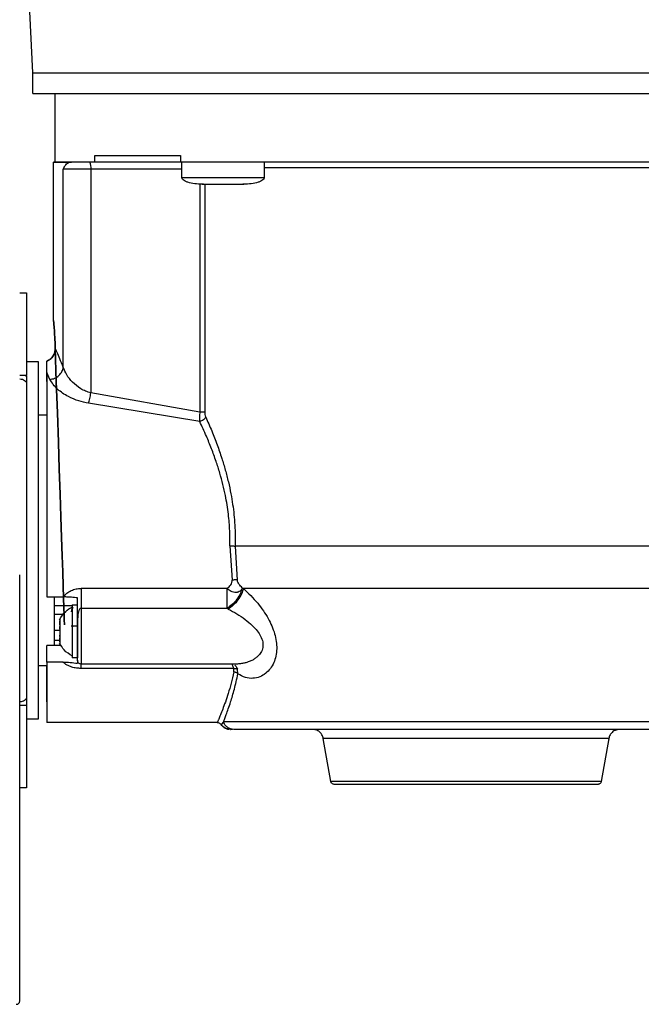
# Model space of a CAD drawing. Header units: inches. Extents: x 170 to 312, y 215 to 248.
# Tile 138 of 256: x 206.453 to 206.675, y 223.468 to 223.821. Entities that reach past the tile are written whole.
import ezdxf

# ---------------------------------------------------------------- set-up
doc = ezdxf.new("R2010")
doc.units = ezdxf.units.IN
doc.header["$LTSCALE"] = 0.25
doc.header["$MEASUREMENT"] = 0
doc.layers.add('ANNOTATIONS', color=1, linetype='Continuous')
doc.layers.add('MOTOR RH', color=7, linetype='Continuous')
doc.styles.add('ARIAL', font='arial.ttf', dxfattribs={"height": 0.09375})
doc.dimstyles.new('STANDARD$0', dxfattribs={"dimtxt": 0.09375, "dimasz": 0.09375, "dimexe": 0.03125, "dimexo": 0.046875, "dimgap": 0.09, "dimtad": 0, "dimtih": 1, "dimtoh": 1, "dimdec": 4, "dimzin": 0, "dimdsep": 46, "dimtxsty": 'ARIAL', "dimcen": 0.09, "dimadec": 0, "dimazin": 0, "dimtfac": 1, "dimtdec": 4, "dimtofl": 0, "dimtmove": 0, "dimatfit": 1, "dimfxl": 1, "dimtolj": 1, "dimtzin": 0, "dimarcsym": 0})

# ---------------------------------------------------------------- blocks, each defined once
blk = doc.blocks.new('*D171')
at = {"layer": 'ANNOTATIONS', "color": 0, "lineweight": -2, "transparency": 16777216}
for p, q in [((205.8826520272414, 223.8186622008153), (205.8826520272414, 225.2665192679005)), ((206.9678395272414, 224.6654394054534), (206.9678395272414, 225.2665192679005)), ((205.9764020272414, 225.2352692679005), (206.1898659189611, 225.2352692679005)), ((206.8740895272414, 225.2352692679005), (206.7600859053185, 225.2352692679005))]:
    blk.add_line(p, q, dxfattribs=at)
at = {"layer": 'ANNOTATIONS', "color": 0, "transparency": 16777216}
for points in [[(205.9764020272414, 225.2508942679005), (205.9764020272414, 225.2196442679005), (205.8826520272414, 225.2352692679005)], [(206.8740895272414, 225.2508942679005), (206.8740895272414, 225.2196442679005), (206.9678395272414, 225.2352692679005)]]:
    blk.add_solid(points, dxfattribs=at)
at = {"layer": 'defpoints', "color": 0, "transparency": 16777216}
for p in [(205.8826520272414, 225.2352692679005), (206.9678395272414, 224.6185644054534), (205.8826520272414, 223.7717872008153)]:
    blk.add_point(p, dxfattribs=at)
at = {"layer": 'ANNOTATIONS', "color": 0, "transparency": 16777216, "insert": (206.4749759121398, 225.2352692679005), "char_height": 0.09375, "attachment_point": 5, "style": 'ARIAL'}
blk.add_mtext('\\A1;16 1/8"', dxfattribs=at)
blk = doc.blocks.new('*D172')
at = {"layer": 'ANNOTATIONS', "color": 0, "lineweight": -2, "transparency": 16777216}
for p, q in [((205.8826520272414, 223.8186622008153), (205.8826520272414, 225.5464032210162)), ((207.2026887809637, 225.1001155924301), (207.2026887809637, 225.5464032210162)), ((205.9764020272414, 225.5151532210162), (206.2575604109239, 225.5151532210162)), ((207.1089387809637, 225.5151532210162), (206.8277803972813, 225.5151532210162))]:
    blk.add_line(p, q, dxfattribs=at)
at = {"layer": 'ANNOTATIONS', "color": 0, "transparency": 16777216}
for points in [[(205.9764020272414, 225.5307782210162), (205.9764020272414, 225.4995282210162), (205.8826520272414, 225.5151532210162)], [(207.1089387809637, 225.5307782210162), (207.1089387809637, 225.4995282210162), (207.2026887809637, 225.5151532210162)]]:
    blk.add_solid(points, dxfattribs=at)
at = {"layer": 'defpoints', "color": 0, "transparency": 16777216}
for p in [(205.8826520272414, 225.5151532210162), (207.2026887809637, 225.0532405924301), (205.8826520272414, 223.7717872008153)]:
    blk.add_point(p, dxfattribs=at)
at = {"layer": 'ANNOTATIONS', "color": 0, "transparency": 16777216, "insert": (206.5426704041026, 225.5151532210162), "char_height": 0.09375, "attachment_point": 5, "style": 'ARIAL'}
blk.add_mtext('\\A1;18 1/2"', dxfattribs=at)

msp = doc.modelspace()

# ---------------------------------------------------------------- linework, layer by layer
at = {"layer": 'MOTOR RH'}
for p, q in [((206.4576212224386, 223.801809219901), (206.4534394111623, 223.8854707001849)), ((206.4576211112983, 223.7944273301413), (206.4576212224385, 223.8018092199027)), ((206.4656177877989, 223.7698026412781), (206.4656181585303, 223.794426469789)), ((206.4650017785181, 223.7132264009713), (206.46500263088, 223.7698399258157)), ((206.4713918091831, 223.7698202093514), (206.4705490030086, 223.7698202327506)), ((206.4797592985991, 223.7698197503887), (206.4797593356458, 223.7722803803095)), ((206.5104195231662, 223.7698192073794), (206.479759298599, 223.7698197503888)), ((206.5104195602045, 223.7722792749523), (206.5104195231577, 223.7698186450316)), ((206.5108801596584, 223.7644055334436), (206.5108802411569, 223.7698186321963)), ((206.5404078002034, 223.7698178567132), (206.5404077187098, 223.7644050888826)), ((206.4684712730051, 223.6964277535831), (206.468472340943, 223.7673597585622)), ((206.478349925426, 223.76735946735), (206.4783487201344, 223.6873047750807)), ((206.5108802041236, 223.7673588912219), (206.4783499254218, 223.7673594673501)), ((206.5173426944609, 223.7620566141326), (206.5173414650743, 223.6804012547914)), ((206.5186031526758, 223.7619448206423), (206.5182620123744, 223.7619447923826)), ((206.5190909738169, 223.7619447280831), (206.5190897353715, 223.6804012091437)), ((206.5202025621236, 223.7619446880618), (206.5203113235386, 223.7619446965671)), ((206.5309764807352, 223.7619445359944), (206.5310852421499, 223.7619445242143)), ((206.5330257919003, 223.7619445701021), (206.5326846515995, 223.7619446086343)), ((206.4528710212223, 223.7230702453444), (206.4553316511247, 223.7230702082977)), ((206.4528710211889, 223.7230680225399), (206.4553316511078, 223.7230679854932)), ((206.4553316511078, 223.7230679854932), (206.4553312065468, 223.6935404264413)), ((206.4553316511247, 223.7230702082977), (206.4553315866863, 223.7187901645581)), ((206.4553312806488, 223.6984627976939), (206.4595143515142, 223.6984627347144)), ((206.4595143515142, 223.6984627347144), (206.4595124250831, 223.5705099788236)), ((206.4625408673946, 223.6945488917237), (206.4625409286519, 223.6986176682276)), ((206.4553312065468, 223.6935404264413), (206.45287057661, 223.6935404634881)), ((206.4548053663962, 223.6935404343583), (206.4553312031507, 223.6933149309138)), ((206.4553312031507, 223.6933149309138), (206.4553312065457, 223.6935404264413)), ((206.4636656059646, 223.6920810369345), (206.4625408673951, 223.6945489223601)), ((206.5173414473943, 223.6804012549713), (206.4783487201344, 223.6873047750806)), ((206.5172869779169, 223.6770268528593), (206.477494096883, 223.6835981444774)), ((206.4595140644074, 223.6793928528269), (206.4625406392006, 223.6793928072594)), ((206.5280970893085, 223.632510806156), (206.5288607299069, 223.6202266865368)), ((206.5300184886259, 223.632436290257), (206.5307340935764, 223.6202919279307)), ((206.4625396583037, 223.6142412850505), (206.4683144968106, 223.6142412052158)), ((206.5271008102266, 223.6172599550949), (206.4748428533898, 223.6172607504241)), ((206.5325534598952, 223.6175368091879), (206.5329500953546, 223.6172287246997)), ((206.4651725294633, 223.6140517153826), (206.4651722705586, 223.5968554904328)), ((206.4651724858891, 223.6111575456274), (206.4716439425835, 223.6111574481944)), ((206.4716439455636, 223.6113554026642), (206.4716436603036, 223.5924085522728)), ((206.4716439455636, 223.6113554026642), (206.4736124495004, 223.6113553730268)), ((206.4651724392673, 223.6080609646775), (206.4686159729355, 223.6080609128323)), ((206.4748427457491, 223.6101124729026), (206.4748424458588, 223.5901939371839)), ((206.5271005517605, 223.6101116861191), (206.4748427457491, 223.6101124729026)), ((206.5275392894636, 223.6098896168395), (206.5271005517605, 223.6101116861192)), ((206.4672147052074, 223.604281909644), (206.4672147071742, 223.6044125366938)), ((206.4672147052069, 223.6042818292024), (206.4672147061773, 223.6043462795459)), ((206.4672634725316, 223.6042818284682), (206.4672147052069, 223.6042818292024)), ((206.4672147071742, 223.6044125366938), (206.4672147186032, 223.6051716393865)), ((206.4672147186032, 223.6051716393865), (206.4672147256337, 223.6056386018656)), ((206.4672147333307, 223.6061498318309), (206.4672147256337, 223.6056386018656)), ((206.4736123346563, 223.6037282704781), (206.4713239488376, 223.6037283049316)), ((206.47164385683, 223.6054616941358), (206.4715668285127, 223.6054616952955)), ((206.4736123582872, 223.6052969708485), (206.4736121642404, 223.5924085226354)), ((206.4736122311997, 223.5968566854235), (206.4736123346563, 223.6037282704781)), ((206.4651723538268, 223.6023860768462), (206.4672146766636, 223.6023860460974)), ((206.4672146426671, 223.600128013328), (206.4672146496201, 223.6005898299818)), ((206.4672146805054, 223.602641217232), (206.4672146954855, 223.6036361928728)), ((206.4625393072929, 223.590927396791), (206.4625393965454, 223.5968555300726)), ((206.467726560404, 223.5968554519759), (206.4625393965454, 223.5968555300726)), ((206.4672146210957, 223.5986951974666), (206.4651722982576, 223.5986952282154)), ((206.467214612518, 223.5981255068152), (206.4672146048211, 223.59761426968)), ((206.467214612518, 223.5981255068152), (206.4672146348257, 223.5996071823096)), ((206.4672146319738, 223.5994177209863), (206.4672146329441, 223.5994821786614)), ((206.4672146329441, 223.5994821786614), (206.467260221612, 223.599482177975)), ((206.4672146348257, 223.5996071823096), (206.4672778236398, 223.5996071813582)), ((206.4625392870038, 223.5895798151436), (206.4595127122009, 223.5895798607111)), ((206.4625393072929, 223.590927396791), (206.4625389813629, 223.5692796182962)), ((206.4625390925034, 223.5766615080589), (206.4625392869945, 223.5895798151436)), ((206.4683140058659, 223.5909273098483), (206.4625393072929, 223.590927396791)), ((206.4736121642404, 223.5924085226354), (206.4716436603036, 223.5924085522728)), ((206.473612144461, 223.5910948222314), (206.4736121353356, 223.5904887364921)), ((206.4736995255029, 223.5913760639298), (206.4736121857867, 223.591642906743)), ((206.4737690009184, 223.5911638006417), (206.4736995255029, 223.5913760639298)), ((206.5301351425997, 223.5901931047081), (206.4748424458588, 223.5901939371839)), ((206.5294741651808, 223.5886319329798), (206.4748424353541, 223.5886327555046)), ((206.5295499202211, 223.5873745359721), (206.5294741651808, 223.5886319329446)), ((206.530981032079, 223.5866623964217), (206.5307814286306, 223.5884044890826)), ((206.454802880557, 223.5754301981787), (206.4553294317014, 223.5756559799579)), ((206.4553294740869, 223.5784744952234), (206.4551424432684, 223.5777877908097)), ((206.4553294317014, 223.5756559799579), (206.4553289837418, 223.5459026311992)), ((206.4528687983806, 223.5754302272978), (206.4553294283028, 223.575430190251)), ((206.4595124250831, 223.5705099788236), (206.4553293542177, 223.5705100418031)), ((206.5235677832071, 223.5692786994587), (206.4625389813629, 223.5692796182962)), ((206.5250924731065, 223.5686597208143), (206.5249887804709, 223.5685298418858)), ((206.5257939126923, 223.5695383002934), (206.5250924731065, 223.5686597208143)), ((206.5283335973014, 223.5668549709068), (206.5276175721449, 223.5668820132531)), ((206.5282365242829, 223.5668179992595), (206.5283179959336, 223.5668180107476)), ((206.5289259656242, 223.5668617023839), (206.5282532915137, 223.5668173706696)), ((206.5289878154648, 223.5668178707), (206.5285041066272, 223.5668179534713)), ((206.5294928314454, 223.5668177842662), (206.5289274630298, 223.5669060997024)), ((206.5642555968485, 223.5481490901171), (206.5615377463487, 223.5635641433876)), ((206.6637368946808, 223.5635626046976), (206.6610185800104, 223.548147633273)), ((206.4553290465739, 223.5500769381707), (206.4553289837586, 223.5459048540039)), ((206.4553289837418, 223.5459026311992), (206.4528683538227, 223.545902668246))]:
    msp.add_line(p, q, dxfattribs=at)
at = {"layer": 'MOTOR RH', "flags": 128}
for points in [[(206.4576212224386, 223.801809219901), (206.4580546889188, 223.8018090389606), (206.4593526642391, 223.801808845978), (206.4615078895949, 223.8018086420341), (206.464508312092, 223.8018084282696), (206.4683371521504, 223.8018082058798), (206.4729729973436, 223.8018079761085), (206.4783899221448, 223.8018077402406), (206.484557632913, 223.8018074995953), (206.491441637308, 223.8018072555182), (206.4990034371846, 223.8018070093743), (206.5072007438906, 223.8018067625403), (206.5159877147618, 223.8018065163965), (206.5253152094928, 223.8018062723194), (206.5351310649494, 223.8018060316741), (206.5453803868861, 223.8018057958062), (206.5560058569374, 223.8018055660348), (206.5669480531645, 223.8018053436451), (206.5781457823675, 223.8018051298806), (206.5895364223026, 223.8018049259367), (206.6010562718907, 223.8018047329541), (206.6126409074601, 223.801804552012), (206.6242255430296, 223.8018043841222), (206.6357453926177, 223.8018042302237), (206.6471360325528, 223.8018040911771), (206.6583337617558, 223.8018039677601), (206.6692759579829, 223.8018038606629), (206.6799014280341, 223.8018037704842)], [(206.4576211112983, 223.7944273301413), (206.4580545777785, 223.7944271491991), (206.4593525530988, 223.7944269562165), (206.4615077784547, 223.7944267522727), (206.4645082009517, 223.7944265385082), (206.4683370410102, 223.7944263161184), (206.4729728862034, 223.7944260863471), (206.4783898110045, 223.7944258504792), (206.4845575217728, 223.7944256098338), (206.4914415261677, 223.7944253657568), (206.4990033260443, 223.7944251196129), (206.5072006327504, 223.7944248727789), (206.5159876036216, 223.7944246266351), (206.5253150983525, 223.794424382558), (206.5351309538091, 223.7944241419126), (206.5453802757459, 223.7944239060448), (206.5560057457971, 223.7944236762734), (206.5669479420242, 223.7944234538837), (206.5781456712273, 223.7944232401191), (206.5895363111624, 223.7944230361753), (206.6010561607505, 223.7944228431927), (206.6126407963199, 223.7944226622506), (206.6242254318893, 223.7944224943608), (206.6357452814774, 223.7944223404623), (206.6471359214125, 223.7944222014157), (206.6583336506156, 223.7944220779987), (206.6692758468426, 223.7944219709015), (206.6799013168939, 223.7944218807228)], [(206.478349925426, 223.7673594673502), (206.4765938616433, 223.76735950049), (206.4749221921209, 223.7673595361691), (206.4733711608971, 223.7673595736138), (206.4719743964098, 223.7673596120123), (206.4707621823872, 223.767359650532), (206.4697608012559, 223.7673596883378), (206.4689919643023, 223.76735972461), (206.4684723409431, 223.7673597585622)], [(206.6848730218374, 223.7678479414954), (206.679181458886, 223.7678479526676), (206.6712965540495, 223.7678479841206), (206.6629099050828, 223.7678480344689), (206.6540932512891, 223.7678481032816), (206.6449220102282, 223.7678481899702), (206.6354746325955, 223.7678482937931), (206.6258319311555, 223.7678484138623), (206.6160763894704, 223.7678485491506), (206.6062914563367, 223.7678486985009), (206.596560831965, 223.7678488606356), (206.5869677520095, 223.7678490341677), (206.5775942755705, 223.7678492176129), (206.5685205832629, 223.7678494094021), (206.5598242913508, 223.7678496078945), (206.5515797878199, 223.7678498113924), (206.5438575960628, 223.767850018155), (206.5404077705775, 223.7678501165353)], [(206.5108801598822, 223.7644055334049), (206.5111416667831, 223.7644054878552), (206.5122852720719, 223.7644054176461), (206.5142682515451, 223.7644053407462), (206.5169660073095, 223.7644052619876), (206.5202090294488, 223.7644051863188), (206.5237935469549, 223.7644051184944), (206.5274943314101, 223.7644050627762), (206.5310788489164, 223.764405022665), (206.5343218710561, 223.7644050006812), (206.537019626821, 223.7644049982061), (206.5390026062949, 223.7644050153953), (206.5401462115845, 223.7644050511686), (206.5404077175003, 223.7644050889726)], [(206.7029496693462, 223.6324338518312), (206.6975429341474, 223.6324338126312), (206.6914278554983, 223.6324337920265), (206.6846554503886, 223.6324337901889), (206.6772822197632, 223.6324338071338), (206.6693696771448, 223.6324338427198), (206.6609838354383, 223.63243389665), (206.6521946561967, 223.6324339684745), (206.6430754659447, 223.6324340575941), (206.6337023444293, 223.6324341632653), (206.6241534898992, 223.6324342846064), (206.6145085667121, 223.6324344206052), (206.6048480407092, 223.632434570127), (206.5952525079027, 223.6324347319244), (206.5858020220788, 223.6324349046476), (206.5765754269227, 223.6324350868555), (206.5676496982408, 223.632435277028), (206.5590993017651, 223.6324354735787), (206.5509955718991, 223.6324356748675), (206.543406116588, 223.6324358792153), (206.536394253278, 223.6324360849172), (206.5300184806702, 223.6324362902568)], [(206.7029882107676, 223.6172263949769), (206.6979565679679, 223.6172263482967), (206.6921951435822, 223.6172263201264), (206.6857532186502, 223.617226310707), (206.6786858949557, 223.617226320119), (206.6710536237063, 223.6172263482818), (206.6629216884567, 223.6172263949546), (206.6543596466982, 223.6172264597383), (206.6454407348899, 223.6172265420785), (206.6362412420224, 223.6172266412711), (206.6268398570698, 223.6172267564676), (206.6173169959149, 223.6172268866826), (206.6077541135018, 223.6172270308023), (206.5982330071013, 223.617227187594), (206.5888351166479, 223.6172273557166), (206.5796408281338, 223.6172275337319), (206.5707287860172, 223.6172277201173), (206.5621752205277, 223.6172279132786), (206.5540532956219, 223.6172281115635), (206.5464324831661, 223.617228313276), (206.5393779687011, 223.6172285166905), (206.5329500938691, 223.6172287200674)], [(206.680050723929, 223.5695352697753), (206.6741109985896, 223.5695352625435), (206.6675626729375, 223.5695352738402), (206.6604705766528, 223.5695353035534), (206.6529049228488, 223.569535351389), (206.6449406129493, 223.5695354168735), (206.6366564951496, 223.5695354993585), (206.6281345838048, 223.5695355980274), (206.6194592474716, 223.5695357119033), (206.6107163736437, 223.5695358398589), (206.6019925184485, 223.5695359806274), (206.5933740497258, 223.5695361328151), (206.5849462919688, 223.5695362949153), (206.5767926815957, 223.5695364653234), (206.5689939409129, 223.569536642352), (206.561627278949, 223.5695368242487), (206.5547656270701, 223.5695370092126), (206.548476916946, 223.5695371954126), (206.5428234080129, 223.5695373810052), (206.5378610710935, 223.5695375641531), (206.5336390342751, 223.5695377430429), (206.530199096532, 223.5695379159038), (206.5275753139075, 223.5695380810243), (206.5257936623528, 223.5695382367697)], [(206.663736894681, 223.5635626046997), (206.6632997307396, 223.5635625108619), (206.6619957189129, 223.5635624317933), (206.659847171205, 223.563562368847), (206.6568908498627, 223.5635623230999), (206.6531773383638, 223.5635622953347), (206.6487701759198, 223.5635622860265), (206.6437447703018, 223.5635622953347), (206.6381871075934, 223.5635623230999), (206.6321922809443, 223.563562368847), (206.6258628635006, 223.5635624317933), (206.6193071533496, 223.5635625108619), (206.6126373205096, 223.5635626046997), (206.6059674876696, 223.5635627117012), (206.5994117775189, 223.5635628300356), (206.5930823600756, 223.5635629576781), (206.5870875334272, 223.5635630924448), (206.5815298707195, 223.5635632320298), (206.5765044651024, 223.5635633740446), (206.5720973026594, 223.5635635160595), (206.5683837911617, 223.5635636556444), (206.5654274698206, 223.5635637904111), (206.5632789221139, 223.5635639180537), (206.5619749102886, 223.5635640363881), (206.5615377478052, 223.5635641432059)], [(206.6610185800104, 223.548147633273), (206.661007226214, 223.548147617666), (206.6604359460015, 223.5481475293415), (206.6590116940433, 223.5481474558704), (206.6567598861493, 223.5481473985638), (206.6537207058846, 223.5481473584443), (206.6499483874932, 223.5481473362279), (206.645510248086, 223.5481473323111), (206.640485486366, 223.5481473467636), (206.634963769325, 223.5481473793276), (206.6290436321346, 223.5481474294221), (206.622830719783, 223.548147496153), (206.6164359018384, 223.5481475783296), (206.6099732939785, 223.5481476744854), (206.6035582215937, 223.5481477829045), (206.5973051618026, 223.5481479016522), (206.5913257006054, 223.5481480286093), (206.5857265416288, 223.5481481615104), (206.5806076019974, 223.5481482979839), (206.5760602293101, 223.5481484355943), (206.5721655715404, 223.548148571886), (206.5689931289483, 223.5481487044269), (206.566599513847, 223.5481488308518), (206.5650274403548, 223.5481489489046), (206.5643049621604, 223.5481490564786), (206.5642555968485, 223.5481490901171)]]:
    msp.add_lwpolyline(points, dxfattribs=at)
at = {"layer": 'MOTOR RH'}
msp.add_arc((206.4744871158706, 223.7679561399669), 0.003908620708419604, 351.2191493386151, 28.48156403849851, dxfattribs=at)
for points, knots in [([(206.4705490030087, 223.7698202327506), (206.4690009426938, 223.7698203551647), (206.465904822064, 223.7698205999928), (206.4645226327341, 223.7698208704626), (206.4653609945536, 223.7698210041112), (206.465617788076, 223.7698210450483)], [0, 0, 0, 0, 0.4095752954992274, 0.8191505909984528, 0.9999999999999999, 0.9999999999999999, 0.9999999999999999, 0.9999999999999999]), ([(206.4684723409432, 223.7673597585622), (206.4687686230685, 223.7679620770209), (206.469372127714, 223.7691889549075), (206.4701519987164, 223.7696072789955), (206.4705490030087, 223.7698202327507)], [0, 0, 0, 0, 0.4909359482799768, 1, 1, 1, 1]), ([(206.5181389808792, 223.761944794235), (206.5163887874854, 223.7620284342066), (206.5142953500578, 223.7621284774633), (206.5121167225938, 223.7630025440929), (206.511463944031, 223.76340378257), (206.5110854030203, 223.7637949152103), (206.5108913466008, 223.764139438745), (206.5108868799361, 223.7643789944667), (206.5108847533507, 223.7644930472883)], [0, 0, 0, 0, 0.6347998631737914, 0.7592953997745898, 0.8593820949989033, 0.9131365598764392, 0.9586441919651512, 1, 1, 1, 1]), ([(206.5404031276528, 223.7644926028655), (206.540400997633, 223.764378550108), (206.5403965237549, 223.764138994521), (206.5402024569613, 223.7637944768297), (206.5398239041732, 223.7634033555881), (206.5391711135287, 223.7630021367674), (206.5369924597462, 223.7621281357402), (206.5348990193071, 223.7620281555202), (206.5331488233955, 223.7619445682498)], [0, 0, 0, 0, 0.04135580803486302, 0.08686344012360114, 0.1406179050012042, 0.2407046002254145, 0.3652001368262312, 1, 1, 1, 1]), ([(206.4655788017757, 223.7033070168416), (206.4655328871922, 223.7046829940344), (206.4654409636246, 223.707437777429), (206.4652215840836, 223.7106533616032), (206.4650473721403, 223.7127472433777), (206.4649790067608, 223.7134657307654), (206.4650473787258, 223.7127473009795), (206.4652215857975, 223.7106535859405), (206.465440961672, 223.7074381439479), (206.4655328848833, 223.7046834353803), (206.4655788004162, 223.7033074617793), (206.4699878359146, 223.5711797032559), (206.4699877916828, 223.5711775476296), (206.4655788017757, 223.7033070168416)], [0, 0, 0, 0, 0.1249662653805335, 0.2501894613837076, 0.3752423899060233, 0.5000060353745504, 0.6247621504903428, 0.7498140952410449, 0.8750324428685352, 1, 1, 1, 1.000000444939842, 1.000000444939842, 1.000000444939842, 1.000000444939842]), ([(206.4655788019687, 223.7033074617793), (206.4655541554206, 223.7028193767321), (206.4655048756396, 223.7018434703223), (206.4648872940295, 223.7004516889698), (206.4638934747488, 223.69928682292), (206.4629917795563, 223.6988410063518), (206.4625409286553, 223.6986180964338)], [0, 0, 0, 0, 0.2500181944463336, 0.499901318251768, 0.7499488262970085, 0.9999999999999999, 0.9999999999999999, 0.9999999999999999, 0.9999999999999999]), ([(206.4625409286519, 223.6986176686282), (206.4629916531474, 223.6988405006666), (206.4638930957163, 223.6992861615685), (206.4648869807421, 223.7004507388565), (206.4655048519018, 223.7018425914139), (206.4655541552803, 223.7028187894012), (206.4655788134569, 223.7033070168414)], [0, 0, 0, 0, 0.2499797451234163, 0.4999559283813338, 0.7499121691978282, 1, 1, 1, 1]), ([(206.4684712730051, 223.696427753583), (206.4680377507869, 223.697490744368), (206.4671941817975, 223.6995591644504), (206.4662188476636, 223.7018391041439), (206.4657878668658, 223.702827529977), (206.4655787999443, 223.7033070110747)], [0, 0, 0, 0, 0.3524921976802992, 0.685896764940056, 1, 1, 1, 1]), ([(206.4636656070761, 223.6920809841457), (206.4642369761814, 223.69218647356), (206.4654205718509, 223.692404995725), (206.4669750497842, 223.6934343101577), (206.4681130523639, 223.6948403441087), (206.4683546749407, 223.695910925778), (206.4684713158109, 223.6964277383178)], [0, 0, 0, 0, 0.2413699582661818, 0.4999997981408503, 0.7586299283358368, 1, 1, 1, 1]), ([(206.4783487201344, 223.6873047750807), (206.4777066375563, 223.6874817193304), (206.4764072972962, 223.6878397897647), (206.4740839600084, 223.6890722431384), (206.4716677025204, 223.6910674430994), (206.4695245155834, 223.693769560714), (206.4688229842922, 223.695540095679), (206.4684712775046, 223.6964277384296)], [0, 0, 0, 0, 0.1182624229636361, 0.2393198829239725, 0.4883193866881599, 0.7434732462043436, 1, 1, 1, 1]), ([(206.452870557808, 223.6922906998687), (206.4531916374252, 223.6922632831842), (206.4538338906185, 223.6922084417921), (206.4546725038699, 223.6917996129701), (206.4549866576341, 223.6913889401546), (206.4551437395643, 223.6911835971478)], [0, 0, 0, 0, 0.3332611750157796, 0.6666198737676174, 0.9999999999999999, 0.9999999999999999, 0.9999999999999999, 0.9999999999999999]), ([(206.4553312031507, 223.6933149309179), (206.4553312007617, 223.6931562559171), (206.4553311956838, 223.6928189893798), (206.4553311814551, 223.6918739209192), (206.4553311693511, 223.6910699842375), (206.4553311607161, 223.6904964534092)], [0, 0, 0, 0, 0.2029558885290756, 0.4313863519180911, 1, 1, 1, 1]), ([(206.4774940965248, 223.6835981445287), (206.4763167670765, 223.6838284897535), (206.4736987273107, 223.6843407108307), (206.4698476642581, 223.6860527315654), (206.4658317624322, 223.6887594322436), (206.4644472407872, 223.6908824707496), (206.4636656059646, 223.6920810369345)], [0, 0, 0, 0, 0.1711820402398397, 0.38065928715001, 0.6503498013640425, 1, 1, 1, 1]), ([(206.4551437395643, 223.6911835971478), (206.4551438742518, 223.6911834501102), (206.4553218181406, 223.6909891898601), (206.4553264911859, 223.6907427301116), (206.4553311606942, 223.6904964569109)], [0, 0, 0, 0, 0.0007569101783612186, 1, 1, 1, 1]), ([(206.4625408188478, 223.6913247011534), (206.4625408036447, 223.6903149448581), (206.4625407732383, 223.6882954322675), (206.4625407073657, 223.6839202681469), (206.4625406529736, 223.6803076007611), (206.4625406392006, 223.6793928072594)], [0, 0, 0, 0, 0.4275186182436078, 0.8550372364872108, 1, 1, 1, 1]), ([(206.4774940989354, 223.683598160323), (206.477574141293, 223.6838393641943), (206.4777361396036, 223.6843275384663), (206.4779681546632, 223.6852487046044), (206.4781805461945, 223.6862549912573), (206.4782931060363, 223.6869576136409), (206.4783487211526, 223.6873047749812)], [0, 0, 0, 0, 0.2470468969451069, 0.5000000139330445, 0.7529531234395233, 0.9999999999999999, 0.9999999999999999, 0.9999999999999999, 0.9999999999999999]), ([(206.5173414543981, 223.6804012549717), (206.5172975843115, 223.6798343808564), (206.5172018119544, 223.6785968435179), (206.5172570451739, 223.677578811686), (206.5172869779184, 223.6770271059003)], [0, 0, 0, 0, 0.4580662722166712, 1, 1, 1, 1]), ([(206.5194540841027, 223.6786322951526), (206.5193542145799, 223.6784636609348), (206.5191497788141, 223.6781184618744), (206.51861994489, 223.6776448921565), (206.5179806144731, 223.6772524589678), (206.5175146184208, 223.677101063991), (206.5172869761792, 223.677027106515)], [0, 0, 0, 0, 0.2442596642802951, 0.5000065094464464, 0.7557497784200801, 0.9999999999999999, 0.9999999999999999, 0.9999999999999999, 0.9999999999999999]), ([(206.5190897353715, 223.6804012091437), (206.5191059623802, 223.6801068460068), (206.5191425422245, 223.6794432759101), (206.5193427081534, 223.678922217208), (206.5194540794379, 223.6786323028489)], [0, 0, 0, 0, 0.4436051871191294, 1, 1, 1, 1]), ([(206.5194540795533, 223.678632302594), (206.5201780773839, 223.676992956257), (206.5215748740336, 223.6738301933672), (206.523513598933, 223.6688472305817), (206.5251360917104, 223.6641506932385), (206.5264761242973, 223.6597009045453), (206.5275745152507, 223.65544250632), (206.5284468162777, 223.6513346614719), (206.5291092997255, 223.6474061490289), (206.5295838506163, 223.6436761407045), (206.5298970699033, 223.6399365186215), (206.5300606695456, 223.6361865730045), (206.5300325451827, 223.6336865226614), (206.53001848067, 223.6324362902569)], [0, 0, 0, 0, 0.1293986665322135, 0.2496466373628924, 0.3605675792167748, 0.4526593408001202, 0.5429275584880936, 0.6318433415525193, 0.7068015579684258, 0.7807577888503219, 0.8540464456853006, 0.9270111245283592, 1, 1, 1, 1]), ([(206.5280970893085, 223.6325108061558), (206.5281063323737, 223.6343044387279), (206.5281259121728, 223.6381039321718), (206.5276061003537, 223.6441492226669), (206.5267218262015, 223.6496828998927), (206.525620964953, 223.6545644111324), (206.5245038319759, 223.6586739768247), (206.5231346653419, 223.6629773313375), (206.521517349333, 223.6673900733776), (206.5195394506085, 223.6722097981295), (206.5180952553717, 223.6752983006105), (206.5172869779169, 223.6770268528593)], [0, 0, 0, 0, 0.1079092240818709, 0.2285866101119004, 0.3660932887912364, 0.4509239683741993, 0.5412881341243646, 0.63729732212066, 0.74538338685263, 0.8574978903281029, 1, 1, 1, 1]), ([(206.528097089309, 223.6325108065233), (206.5282785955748, 223.6325060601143), (206.5286462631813, 223.6324964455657), (206.5291711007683, 223.6324779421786), (206.5296482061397, 223.6324575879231), (206.5298961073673, 223.6324433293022), (206.5300184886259, 223.632436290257)], [0, 0, 0, 0, 0.2468347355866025, 0.5000000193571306, 0.7531652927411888, 1, 1, 1, 1]), ([(206.4528695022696, 223.4696242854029), (206.4528694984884, 223.4698753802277), (206.4528694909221, 223.4703778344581), (206.4528694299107, 223.4744300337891), (206.4528693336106, 223.4808261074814), (206.4528692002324, 223.4896849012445), (206.4528690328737, 223.5008006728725), (206.4528688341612, 223.5139989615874), (206.4528686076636, 223.5290427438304), (206.4528683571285, 223.5456830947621), (206.4528680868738, 223.5636332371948), (206.4528678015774, 223.5825824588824), (206.4528675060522, 223.6022110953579), (206.4528673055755, 223.6155266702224), (206.4528672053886, 223.6221810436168)], [0, 0, 0, 0, 0.08330560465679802, 0.1666989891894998, 0.2500000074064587, 0.3333056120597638, 0.416698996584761, 0.5000000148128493, 0.5833056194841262, 0.6666990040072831, 0.7500000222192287, 0.8333056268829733, 0.9166955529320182, 1, 1, 1, 1]), ([(206.5271008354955, 223.6172599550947), (206.5275774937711, 223.6176605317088), (206.528298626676, 223.6182665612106), (206.5287860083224, 223.6192358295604), (206.5288966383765, 223.6198171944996), (206.5288725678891, 223.6200916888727), (206.5288607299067, 223.6202266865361)], [0, 0, 0, 0, 0.5093323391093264, 0.7705652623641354, 0.8871628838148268, 1, 1, 1, 1]), ([(206.5307340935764, 223.6202919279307), (206.5306133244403, 223.6203035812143), (206.5303686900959, 223.6203271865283), (206.5299036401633, 223.620323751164), (206.5293937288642, 223.6202932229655), (206.5290370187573, 223.6202486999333), (206.528860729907, 223.6202266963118)], [0, 0, 0, 0, 0.2465683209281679, 0.4994577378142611, 0.7526282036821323, 1, 1, 1, 1]), ([(206.5325534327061, 223.6175367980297), (206.5321531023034, 223.6178967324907), (206.5315506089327, 223.6184384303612), (206.5310149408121, 223.6193474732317), (206.5308085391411, 223.6198980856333), (206.5307585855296, 223.6201622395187), (206.53073406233, 223.6202919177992)], [0, 0, 0, 0, 0.5139193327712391, 0.7734436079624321, 0.8887790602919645, 1, 1, 1, 1]), ([(206.4683144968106, 223.6142412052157), (206.4687531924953, 223.614700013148), (206.4696279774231, 223.6156149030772), (206.4712772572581, 223.6165501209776), (206.4730334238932, 223.6171552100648), (206.4742392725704, 223.6172255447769), (206.4748428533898, 223.6172607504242)], [0, 0, 0, 0, 0.2597810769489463, 0.518018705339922, 0.7587469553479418, 1, 1, 1, 1]), ([(206.4736124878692, 223.6139037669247), (206.4732385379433, 223.6139342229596), (206.4724940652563, 223.6139948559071), (206.471709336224, 223.6140690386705), (206.4712948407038, 223.6141050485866), (206.4712491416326, 223.6141088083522), (206.4712491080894, 223.6141088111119), (206.471249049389, 223.6141088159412), (206.4712489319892, 223.6141088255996), (206.4712486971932, 223.6141088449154), (206.471248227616, 223.6141088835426), (206.4712472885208, 223.6141089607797), (206.4712454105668, 223.6141091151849), (206.4712416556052, 223.6141094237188), (206.4712341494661, 223.6141100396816), (206.4712191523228, 223.6141112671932), (206.4711892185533, 223.6141137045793), (206.4711295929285, 223.6141185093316), (206.4710113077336, 223.6141278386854), (206.4707785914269, 223.6141454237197), (206.4703284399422, 223.6141761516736), (206.4694882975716, 223.6142241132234), (206.4687742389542, 223.6142345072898), (206.4683144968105, 223.6142411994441)], [0, 0, 0, 0, 0.2124592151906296, 0.4229712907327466, 0.448989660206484, 0.4489944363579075, 0.4489992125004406, 0.4490087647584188, 0.4490278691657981, 0.4490660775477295, 0.4491424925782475, 0.4492953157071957, 0.4496009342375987, 0.4502120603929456, 0.4514338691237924, 0.4538757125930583, 0.4587523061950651, 0.4684771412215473, 0.4878135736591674, 0.526034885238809, 0.6006829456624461, 0.7429022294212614, 1, 1, 1, 1]), ([(206.5325454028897, 223.6175438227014), (206.5323566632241, 223.6168831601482), (206.5319678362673, 223.6155221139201), (206.5306564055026, 223.613374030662), (206.5289700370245, 223.6114300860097), (206.5277115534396, 223.6105425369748), (206.5271006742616, 223.610111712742)], [0, 0, 0, 0, 0.2427033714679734, 0.4999988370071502, 0.7572949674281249, 1, 1, 1, 1]), ([(206.5325534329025, 223.617536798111), (206.5325295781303, 223.6174482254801), (206.5324652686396, 223.6172094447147), (206.5322411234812, 223.6167797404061), (206.5318051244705, 223.6163081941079), (206.5313554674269, 223.6160599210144), (206.5311092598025, 223.6159761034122), (206.531109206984, 223.6159760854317), (206.5311091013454, 223.6159760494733), (206.5311088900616, 223.6159759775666), (206.5311084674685, 223.6159758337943), (206.5311076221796, 223.6159755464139), (206.5311059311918, 223.6159749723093), (206.5311025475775, 223.6159738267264), (206.5310957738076, 223.6159715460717), (206.5310822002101, 223.6159670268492), (206.5310549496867, 223.6159581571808), (206.5310000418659, 223.6159410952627), (206.5308886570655, 223.6159097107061), (206.5306599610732, 223.6158579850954), (206.5301541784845, 223.6157974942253), (206.5294190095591, 223.6158578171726), (206.5285535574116, 223.6161558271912), (206.5277561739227, 223.616603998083), (206.5273200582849, 223.6170405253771), (206.5271008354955, 223.6172599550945)], [0, 0, 0, 0, 0.04657684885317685, 0.1255653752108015, 0.2503412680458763, 0.3751801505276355, 0.3751839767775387, 0.3751916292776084, 0.3752069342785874, 0.3752375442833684, 0.3752987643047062, 0.3754212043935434, 0.3756660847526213, 0.3761558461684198, 0.3771353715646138, 0.3790944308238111, 0.3830125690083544, 0.3908488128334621, 0.4065203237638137, 0.4378535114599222, 0.5004516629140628, 0.6381573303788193, 0.7504743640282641, 0.8745706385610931, 1, 1, 1, 1]), ([(206.5329500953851, 223.6172287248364), (206.5327555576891, 223.6165819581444), (206.5323553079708, 223.6152512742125), (206.5310477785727, 223.6131409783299), (206.5293807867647, 223.611219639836), (206.5281410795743, 223.6103242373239), (206.5275393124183, 223.6098895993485)], [0, 0, 0, 0, 0.2433360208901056, 0.5006493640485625, 0.757609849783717, 1, 1, 1, 1]), ([(206.5329500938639, 223.6172287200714), (206.5346913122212, 223.6155658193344), (206.5371899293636, 223.6131795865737), (206.5400751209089, 223.6093342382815), (206.5422974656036, 223.6057939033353), (206.5439624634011, 223.6020320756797), (206.5447790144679, 223.5983303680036), (206.5449466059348, 223.5955992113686), (206.5446449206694, 223.5929929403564), (206.5438484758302, 223.5905859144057), (206.5425995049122, 223.5884794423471), (206.5408985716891, 223.5867379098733), (206.5387700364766, 223.5854958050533), (206.5362967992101, 223.5849631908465), (206.5336341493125, 223.5852347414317), (206.5318661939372, 223.5861860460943), (206.5309809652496, 223.5866623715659)], [0, 0, 0, 0, 0.1391147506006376, 0.1996271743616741, 0.2565730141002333, 0.3588586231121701, 0.4090663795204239, 0.4578748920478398, 0.5108028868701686, 0.5649425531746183, 0.6229379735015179, 0.6866016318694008, 0.7576420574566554, 0.8354378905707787, 0.9176025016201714, 1, 1, 1, 1]), ([(206.4671594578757, 223.6060562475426), (206.4678071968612, 223.6071447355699), (206.4689638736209, 223.60908846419), (206.4709050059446, 223.61022753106), (206.471759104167, 223.6107287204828)], [0, 0, 0, 0, 0.5599999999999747, 1, 1, 1, 1]), ([(206.4736123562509, 223.6051617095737), (206.4736123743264, 223.6063622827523), (206.4736124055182, 223.6084340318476), (206.473612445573, 223.6110944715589), (206.4736124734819, 223.6129481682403), (206.4736124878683, 223.6139037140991)], [0, 0, 0, 0, 0.4003784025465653, 0.6909063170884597, 1, 1, 1, 1]), ([(206.4719185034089, 223.6104401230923), (206.4718658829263, 223.6103707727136), (206.4716690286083, 223.610111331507), (206.4714691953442, 223.6096841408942), (206.4713421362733, 223.6092252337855), (206.4713298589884, 223.6090143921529), (206.4713240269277, 223.6089142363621)], [0, 0, 0, 0, 0.167797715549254, 0.6277347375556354, 0.8231633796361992, 1, 1, 1, 1]), ([(206.4748427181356, 223.6101124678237), (206.4747960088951, 223.6101085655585), (206.4746993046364, 223.6101004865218), (206.4745022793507, 223.6100113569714), (206.4741354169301, 223.6096541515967), (206.4735784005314, 223.6080445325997), (206.4735973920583, 223.6064320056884), (206.4736123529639, 223.6051617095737)], [0, 0, 0, 0, 0.02483117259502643, 0.05140910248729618, 0.1148299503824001, 0.3026919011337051, 0.9999999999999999, 0.9999999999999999, 0.9999999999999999, 0.9999999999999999]), ([(206.5275393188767, 223.6098896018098), (206.5285631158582, 223.6093390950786), (206.5306072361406, 223.6082399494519), (206.5334949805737, 223.6062843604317), (206.5359672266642, 223.604243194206), (206.5378479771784, 223.6022191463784), (206.539190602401, 223.6002151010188), (206.5399682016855, 223.5981231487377), (206.5399826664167, 223.5960242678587), (206.539383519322, 223.5945495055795), (206.538659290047, 223.5935401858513), (206.5379542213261, 223.5928081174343), (206.5370529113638, 223.5921060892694), (206.5359358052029, 223.5914546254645), (206.5347579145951, 223.5909569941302), (206.5335215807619, 223.5905837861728), (206.5322261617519, 223.5903237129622), (206.5309847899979, 223.590192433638), (206.5301748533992, 223.5901999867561), (206.5298755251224, 223.5902027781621)], [0, 0, 0, 0, 0.1027830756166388, 0.2052174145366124, 0.2967677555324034, 0.3700407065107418, 0.4316791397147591, 0.4935447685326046, 0.5538000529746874, 0.6158817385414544, 0.6472492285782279, 0.6815485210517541, 0.7225226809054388, 0.7690613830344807, 0.8213150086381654, 0.8621914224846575, 0.9107544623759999, 0.9670175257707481, 1, 1, 1, 1]), ([(206.4672147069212, 223.6043956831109), (206.4672323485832, 223.6043654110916), (206.4672676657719, 223.6043048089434), (206.4672876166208, 223.6041383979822), (206.4672784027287, 223.6039403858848), (206.4672490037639, 223.6037663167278), (206.4672230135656, 223.6036676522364), (206.4672146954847, 223.6036360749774)], [0, 0, 0, 0, 0.2292505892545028, 0.4589412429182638, 0.6795282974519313, 0.8974340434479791, 1, 1, 1, 1]), ([(206.4672147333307, 223.6061498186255), (206.4672147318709, 223.6060528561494), (206.4672147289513, 223.6058589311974), (206.4672147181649, 223.6051424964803), (206.4672147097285, 223.6045821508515), (206.4672147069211, 223.6043956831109)], [0, 0, 0, 0, 0.4002017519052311, 0.8004035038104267, 1, 1, 1, 1]), ([(206.4672147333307, 223.606149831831), (206.46723235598, 223.6061913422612), (206.4672676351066, 223.6062744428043), (206.4672825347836, 223.6063092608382), (206.4672832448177, 223.6063109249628), (206.4672833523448, 223.6063111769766)], [0, 0, 0, 0, 0.4585624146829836, 0.9180050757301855, 1, 1, 1, 1]), ([(206.4719873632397, 223.6037282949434), (206.471898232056, 223.6037027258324), (206.471765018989, 223.6036645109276), (206.4716739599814, 223.6035471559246), (206.4716438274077, 223.6035083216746)], [0, 0, 0, 0, 0.6690873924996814, 1, 1, 1, 1]), ([(206.4672146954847, 223.6036360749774), (206.4672146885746, 223.6031771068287), (206.4672146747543, 223.6022591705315), (206.4672146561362, 223.601022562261), (206.4672146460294, 223.6003512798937), (206.4672146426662, 223.6001278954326)], [0, 0, 0, 0, 0.4002017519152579, 0.800403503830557, 1, 1, 1, 1]), ([(206.4717588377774, 223.5930352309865), (206.4706806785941, 223.5937000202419), (206.4687553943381, 223.5948871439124), (206.4676470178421, 223.5968459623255), (206.4671593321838, 223.5977078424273)], [0, 0, 0, 0, 0.5599999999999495, 1, 1, 1, 1]), ([(206.4672146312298, 223.5993683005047), (206.4672146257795, 223.5990062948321), (206.4672146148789, 223.5982822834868), (206.4672146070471, 223.5977621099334), (206.4672146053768, 223.5976511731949), (206.467214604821, 223.5976142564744)], [0, 0, 0, 0, 0.4002017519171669, 0.8004035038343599, 1, 1, 1, 1]), ([(206.467214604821, 223.5976142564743), (206.4672323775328, 223.5975723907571), (206.4672679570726, 223.5974885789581), (206.4672812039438, 223.5974576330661), (206.4672839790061, 223.5974511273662), (206.467281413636, 223.5974571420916), (206.4672800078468, 223.5974604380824)], [0, 0, 0, 0, 0.4171007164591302, 0.8350020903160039, 0.9095833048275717, 0.9999999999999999, 0.9999999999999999, 0.9999999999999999, 0.9999999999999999]), ([(206.4672146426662, 223.6001278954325), (206.4672322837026, 223.6000560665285), (206.4672675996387, 223.5999122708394), (206.4672875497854, 223.5996992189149), (206.4672783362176, 223.599522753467), (206.467248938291, 223.5994176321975), (206.4672229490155, 223.5993802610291), (206.4672146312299, 223.5993683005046)], [0, 0, 0, 0, 0.2292505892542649, 0.4589412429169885, 0.6795282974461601, 0.8974340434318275, 1, 1, 1, 1]), ([(206.4683140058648, 223.5909273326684), (206.4691999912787, 223.5908872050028), (206.470984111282, 223.5908063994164), (206.4727321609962, 223.5905951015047), (206.4736121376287, 223.5904887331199)], [0, 0, 0, 0, 0.496595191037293, 1, 1, 1, 1]), ([(206.4748424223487, 223.5886327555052), (206.4742714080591, 223.5886561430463), (206.4731291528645, 223.58870292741), (206.4714157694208, 223.5891145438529), (206.4697185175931, 223.5898042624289), (206.468793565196, 223.5905438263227), (206.4683140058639, 223.5909272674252)], [0, 0, 0, 0, 0.2283469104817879, 0.4567844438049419, 0.7183594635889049, 1, 1, 1, 1]), ([(206.4736121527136, 223.5916429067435), (206.4736121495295, 223.5914314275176), (206.473612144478, 223.5910959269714), (206.4736121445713, 223.5911021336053), (206.4736121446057, 223.5911044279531)], [0, 0, 0, 0, 0.630339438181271, 1, 1, 1, 1]), ([(206.474848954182, 223.5902055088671), (206.474813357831, 223.5902019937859), (206.4746389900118, 223.59018477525), (206.4743192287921, 223.5902888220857), (206.4739530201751, 223.5905332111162), (206.473701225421, 223.5909015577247), (206.473617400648, 223.591218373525), (206.4736130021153, 223.5913908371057), (206.4736121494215, 223.591424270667)], [0, 0, 0, 0, 0.05543098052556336, 0.2715272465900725, 0.5017323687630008, 0.7319374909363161, 0.9480337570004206, 1, 1, 1, 1]), ([(206.4748424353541, 223.5886327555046), (206.4748424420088, 223.5890747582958), (206.4748424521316, 223.5897471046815), (206.4748424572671, 223.5900881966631), (206.4748424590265, 223.5902050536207)], [0, 0, 0, 0, 0.6574033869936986, 1, 1, 1, 1]), ([(206.5294741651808, 223.5886319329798), (206.5293445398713, 223.5890530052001), (206.5291368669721, 223.5897276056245), (206.5288103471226, 223.5900659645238), (206.5286876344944, 223.5901931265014)], [0, 0, 0, 0, 0.6241801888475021, 1, 1, 1, 1]), ([(206.5298773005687, 223.5898081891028), (206.5299757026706, 223.5897289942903), (206.5303648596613, 223.5894157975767), (206.5306031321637, 223.5888368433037), (206.5307811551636, 223.5884042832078)], [0, 0, 0, 0, 0.252859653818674, 1, 1, 1, 1]), ([(206.5295499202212, 223.5873745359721), (206.5292275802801, 223.5859894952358), (206.5285826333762, 223.5832182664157), (206.5275099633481, 223.5796448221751), (206.5264615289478, 223.5765277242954), (206.5254950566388, 223.5739328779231), (206.5246735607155, 223.5718760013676), (206.5241860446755, 223.5707136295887), (206.5239243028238, 223.5701004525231), (206.5237944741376, 223.5697981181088), (206.5236932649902, 223.5695643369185), (206.5236214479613, 223.5693998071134), (206.5235763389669, 223.5692975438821), (206.5235706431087, 223.5692849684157), (206.5235678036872, 223.5692786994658)], [0, 0, 0, 0, 0.124728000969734, 0.2495593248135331, 0.3744802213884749, 0.4994847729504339, 0.6245373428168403, 0.7496317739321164, 0.7920283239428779, 0.8341474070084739, 0.8759964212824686, 0.9175829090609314, 0.958914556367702, 1, 1, 1, 1]), ([(206.5257936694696, 223.5695382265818), (206.5259358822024, 223.5698976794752), (206.5262206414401, 223.5706174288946), (206.5268129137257, 223.5721790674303), (206.5275279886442, 223.5741493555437), (206.5285083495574, 223.577077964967), (206.5297338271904, 223.5810694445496), (206.5305653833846, 223.5847986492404), (206.5309809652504, 223.5866623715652)], [0, 0, 0, 0, 0.1266081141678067, 0.2535133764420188, 0.3992153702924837, 0.5448682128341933, 0.7725415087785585, 1, 1, 1, 1]), ([(206.5294741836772, 223.5886318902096), (206.5295966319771, 223.588647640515), (206.5298453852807, 223.5886796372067), (206.5302017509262, 223.5886483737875), (206.5305277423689, 223.5885621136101), (206.5306973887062, 223.5884566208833), (206.5307813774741, 223.5884043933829)], [0, 0, 0, 0, 0.2447108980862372, 0.4971293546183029, 0.751038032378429, 1, 1, 1, 1]), ([(206.5309810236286, 223.5866624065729), (206.5308970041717, 223.5867523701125), (206.5307262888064, 223.5869351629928), (206.5303721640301, 223.5871509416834), (206.5299725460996, 223.5873102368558), (206.5296893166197, 223.5873533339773), (206.529549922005, 223.5873745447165)], [0, 0, 0, 0, 0.246080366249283, 0.4999996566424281, 0.753919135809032, 1, 1, 1, 1]), ([(206.4551424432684, 223.5777877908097), (206.4549852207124, 223.5775822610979), (206.4546709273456, 223.5771714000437), (206.4538320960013, 223.5767624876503), (206.4531898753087, 223.5767076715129), (206.4528688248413, 223.5766802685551)], [0, 0, 0, 0, 0.3335894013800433, 0.6668568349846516, 1, 1, 1, 1]), ([(206.4553294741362, 223.5784744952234), (206.4553294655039, 223.5779011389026), (206.4553294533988, 223.5770971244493), (206.4553294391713, 223.576152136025), (206.4553294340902, 223.5758146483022), (206.4553294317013, 223.5756559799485)], [0, 0, 0, 0, 0.5684224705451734, 0.7970957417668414, 1, 1, 1, 1]), ([(206.5235678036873, 223.5692787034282), (206.5237016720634, 223.5692696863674), (206.5239756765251, 223.5692512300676), (206.5243677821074, 223.569098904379), (206.5247244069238, 223.5688625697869), (206.5249010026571, 223.5686402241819), (206.5249887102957, 223.5685297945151)], [0, 0, 0, 0, 0.2402658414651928, 0.4917809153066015, 0.7475890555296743, 1, 1, 1, 1]), ([(206.5281876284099, 223.5668185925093), (206.5278677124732, 223.5668504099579), (206.5272240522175, 223.5669144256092), (206.5263304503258, 223.5672967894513), (206.5255516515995, 223.5678454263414), (206.525172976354, 223.5683308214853), (206.5249874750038, 223.5685686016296)], [0, 0, 0, 0, 0.2521712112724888, 0.5073601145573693, 0.7586708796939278, 1, 1, 1, 1]), ([(206.524988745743, 223.5685298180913), (206.5251781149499, 223.5682892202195), (206.5255660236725, 223.5677963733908), (206.5263599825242, 223.5672595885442), (206.5271129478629, 223.5669331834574), (206.5275996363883, 223.5668906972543), (206.5277612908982, 223.5668765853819)], [0, 0, 0, 0, 0.2741466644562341, 0.5615690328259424, 0.854374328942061, 1, 1, 1, 1]), ([(206.5289274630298, 223.5669060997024), (206.5287227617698, 223.5669286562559), (206.528102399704, 223.5669970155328), (206.5271731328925, 223.5675279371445), (206.5262704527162, 223.568403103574), (206.5259499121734, 223.5691662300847), (206.5257936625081, 223.5695382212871)], [0, 0, 0, 0, 0.1430139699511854, 0.4334142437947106, 0.7238139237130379, 1, 1, 1, 1]), ([(206.6967956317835, 223.5668154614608), (206.6965127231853, 223.5668153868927), (206.6959469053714, 223.5668152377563), (206.691421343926, 223.5668150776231), (206.6843692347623, 223.5668149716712), (206.6747694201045, 223.5668149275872), (206.6630266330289, 223.5668149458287), (206.6495296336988, 223.5668150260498), (206.6347523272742, 223.5668151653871), (206.6192066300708, 223.5668153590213), (206.6034327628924, 223.5668156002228), (206.5879788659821, 223.5668158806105), (206.5733803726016, 223.5668161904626), (206.5601493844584, 223.5668165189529), (206.5487265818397, 223.5668168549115), (206.5395791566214, 223.5668171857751), (206.5327619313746, 223.5668175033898), (206.5305825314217, 223.5668176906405), (206.5294928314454, 223.5668177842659)], [0, 0, 0, 0, 0.06249987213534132, 0.1249998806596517, 0.1874998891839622, 0.2499998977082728, 0.3124999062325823, 0.3749999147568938, 0.4374999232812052, 0.499999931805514, 0.5624999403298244, 0.6249999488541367, 0.6874999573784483, 0.749999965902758, 0.8124999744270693, 0.8749999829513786, 0.9374999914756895, 1, 1, 1, 1]), ([(206.561596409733, 223.5629752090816), (206.561519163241, 223.5635107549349), (206.5613571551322, 223.5646339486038), (206.56031465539, 223.565919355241), (206.5590018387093, 223.5666866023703), (206.558098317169, 223.5667748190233), (206.557660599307, 223.5668175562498)], [0, 0, 0, 0, 0.2643844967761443, 0.5544903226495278, 0.7841694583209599, 1, 1, 1, 1]), ([(206.667614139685, 223.5668159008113), (206.6670512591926, 223.5667453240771), (206.6658919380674, 223.5665999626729), (206.6645855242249, 223.565543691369), (206.6638288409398, 223.5642579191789), (206.6637269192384, 223.5633889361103), (206.6636782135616, 223.5629736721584)], [0, 0, 0, 0, 0.2768365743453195, 0.5701787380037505, 0.7945998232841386, 1, 1, 1, 1]), ([(206.5654672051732, 223.5471323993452), (206.5654457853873, 223.5471327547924), (206.5652960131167, 223.5471352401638), (206.565012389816, 223.547197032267), (206.5646597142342, 223.5474024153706), (206.5644053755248, 223.5477129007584), (206.564276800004, 223.5479686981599), (206.5642664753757, 223.5481076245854), (206.5642656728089, 223.5481184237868)], [0, 0, 0, 0, 0.03827414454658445, 0.2676219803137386, 0.5094717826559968, 0.7513215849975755, 0.9806694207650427, 1, 1, 1, 1]), ([(206.6610107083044, 223.5481429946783), (206.6610093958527, 223.5481234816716), (206.6609994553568, 223.5479756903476), (206.6608696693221, 223.547711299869), (206.6606141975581, 223.5474010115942), (206.6602618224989, 223.5471955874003), (206.6599781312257, 223.5471338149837), (206.6598283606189, 223.5471313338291), (206.6598069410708, 223.547130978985)], [0, 0, 0, 0, 0.0343527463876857, 0.2601873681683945, 0.4983324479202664, 0.7364775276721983, 0.9623121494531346, 1, 1, 1, 1]), ([(206.4516231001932, 223.4684069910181), (206.4516730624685, 223.4684032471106), (206.4518572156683, 223.4683894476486), (206.4521774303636, 223.4684965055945), (206.4525271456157, 223.4687352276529), (206.4527710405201, 223.4690863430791), (206.4528620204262, 223.4694010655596), (206.4528680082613, 223.4695797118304), (206.452869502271, 223.4696242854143)], [0, 0, 0, 0, 0.0771656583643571, 0.2844206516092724, 0.5041310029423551, 0.723841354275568, 0.9310963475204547, 1, 1, 1, 1])]:
    msp.add_open_spline(points, degree=3, knots=knots, dxfattribs=at)
for points in [[(206.465617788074, 223.7698209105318), (206.4658619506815, 223.7698208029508), (206.4663502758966, 223.7698205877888), (206.4697112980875, 223.7698203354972), (206.471391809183, 223.7698202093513)], [(206.479759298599, 223.7698197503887), (206.4781420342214, 223.7698198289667), (206.4749075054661, 223.7698199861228), (206.472563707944, 223.7698201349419), (206.471391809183, 223.7698202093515)], [(206.4797593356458, 223.7722803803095), (206.4824642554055, 223.7722802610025), (206.4878740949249, 223.7722800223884), (206.4981925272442, 223.77227965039), (206.506343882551, 223.7722794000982), (206.5104195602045, 223.7722792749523)], [(206.7148613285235, 223.7698155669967), (206.7101862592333, 223.7698155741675), (206.7008361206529, 223.7698155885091), (206.68491580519, 223.7698156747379), (206.6679308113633, 223.7698158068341), (206.6500070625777, 223.7698159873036), (206.6314792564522, 223.7698162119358), (206.6126404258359, 223.7698164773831), (206.5938015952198, 223.7698167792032), (206.5752737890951, 223.7698171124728), (206.5573500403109, 223.769817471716), (206.540365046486, 223.7698178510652), (206.5244447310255, 223.7698182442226), (206.515094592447, 223.7698185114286), (206.5104195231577, 223.7698186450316)], [(206.5181389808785, 223.7619447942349), (206.5182517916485, 223.7619447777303), (206.5184774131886, 223.7619447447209), (206.520212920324, 223.7619446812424), (206.5226936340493, 223.7619446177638), (206.5246604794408, 223.7619445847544), (206.5256439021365, 223.7619445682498)], [(206.5256439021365, 223.7619445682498), (206.5266273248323, 223.761944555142), (206.528594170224, 223.7619445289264), (206.5310748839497, 223.7619445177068), (206.5328103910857, 223.7619445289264), (206.5330360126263, 223.761944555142), (206.5331488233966, 223.7619445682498)], [(206.4625408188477, 223.6913247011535), (206.4625408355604, 223.6924347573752), (206.4625408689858, 223.6946548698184), (206.4625409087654, 223.6972970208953), (206.4625409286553, 223.6986180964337)], [(206.4625408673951, 223.6945489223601), (206.4625408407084, 223.6927763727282), (206.4625407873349, 223.6892312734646), (206.462540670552, 223.6814745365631), (206.4625405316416, 223.6722481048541), (206.4625403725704, 223.6616826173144), (206.4625401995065, 223.6501877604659), (206.4625400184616, 223.6381628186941), (206.4625398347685, 223.6259619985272), (206.4625397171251, 223.6181481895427), (206.4625396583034, 223.6142412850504)], [(206.4553311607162, 223.6904964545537), (206.4553311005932, 223.686503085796), (206.4553309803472, 223.6785163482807), (206.4553307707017, 223.6645917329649), (206.4553305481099, 223.6498072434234), (206.4553303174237, 223.6344851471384), (206.4553300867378, 223.6191630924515), (206.4553298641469, 223.6043787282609), (206.455329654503, 223.5904543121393), (206.4553295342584, 223.5824677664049), (206.4553294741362, 223.5784744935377)], [(206.5190897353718, 223.6804012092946), (206.5189916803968, 223.6804012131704), (206.5187955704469, 223.680401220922), (206.5183739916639, 223.6804012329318), (206.5178867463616, 223.6804012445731), (206.5175232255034, 223.6804012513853), (206.5173414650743, 223.6804012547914)], [(206.4748428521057, 223.6172607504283), (206.4748428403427, 223.6166252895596), (206.4748428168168, 223.6153543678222), (206.4748427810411, 223.613415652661), (206.4748427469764, 223.6115905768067), (206.4748427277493, 223.6106051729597), (206.4748427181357, 223.6101124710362)], [(206.5271007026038, 223.6101116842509), (206.5271007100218, 223.6106043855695), (206.5271007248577, 223.6115897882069), (206.5271007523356, 223.6134148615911), (206.5271007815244, 223.6153535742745), (206.5271008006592, 223.6166244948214), (206.5271008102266, 223.6172599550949)], [(206.4736121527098, 223.5916426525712), (206.4736121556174, 223.5918357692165), (206.4736121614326, 223.5922220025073), (206.4736121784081, 223.5933494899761), (206.4736122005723, 223.5948216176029), (206.4736122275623, 223.5966142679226), (206.4736122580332, 223.5986381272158), (206.4736122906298, 223.6008031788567), (206.4736123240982, 223.6030261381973), (206.4736123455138, 223.604448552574), (206.4736123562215, 223.6051597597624)], [(206.6598069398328, 223.5471309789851), (206.6596313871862, 223.5471309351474), (206.6592802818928, 223.547130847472), (206.6564754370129, 223.5471307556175), (206.6521160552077, 223.5471306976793), (206.646204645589, 223.5471306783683), (206.6390125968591, 223.547130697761), (206.6308044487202, 223.5471307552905), (206.6218988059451, 223.5471308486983), (206.6126370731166, 223.5471309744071), (206.6033753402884, 223.5471311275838), (206.5944696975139, 223.5471313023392), (206.586261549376, 223.5471314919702), (206.5790695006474, 223.5471316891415), (206.5731580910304, 223.5471318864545), (206.568798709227, 223.5471320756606), (206.5659938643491, 223.5471322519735), (206.5656427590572, 223.5471323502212), (206.5654672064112, 223.5471323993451)]]:
    msp.add_open_spline(points, degree=3, dxfattribs=at)

# ---------------------------------------------------------------- dimensions: what is measured, and where the dimension line sits
at = {"layer": 'ANNOTATIONS'}
dim = msp.add_linear_dim(base=(205.8826520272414, 225.5151532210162), p1=(207.2026887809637, 225.0532405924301), p2=(205.8826520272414, 223.7717872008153), text='18 1/2"', dimstyle='STANDARD$0', override={"dimtxsty": 'ARIAL'}, dxfattribs=at)
dim.commit()
dim.dimension.update_dxf_attribs({"geometry": '*D172', "text_midpoint": (206.5426704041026, 225.5151532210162)})
dim = msp.add_linear_dim(base=(205.8826520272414, 225.2352692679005), p1=(206.9678395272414, 224.6185644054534), p2=(205.8826520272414, 223.7717872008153), text='16 1/8"', dimstyle='STANDARD$0', dxfattribs=at)
dim.commit()
dim.dimension.update_dxf_attribs({"geometry": '*D171', "text_midpoint": (206.4749759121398, 225.2352692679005), "dimtype": 160})

doc.saveas('drawing.dxf')
